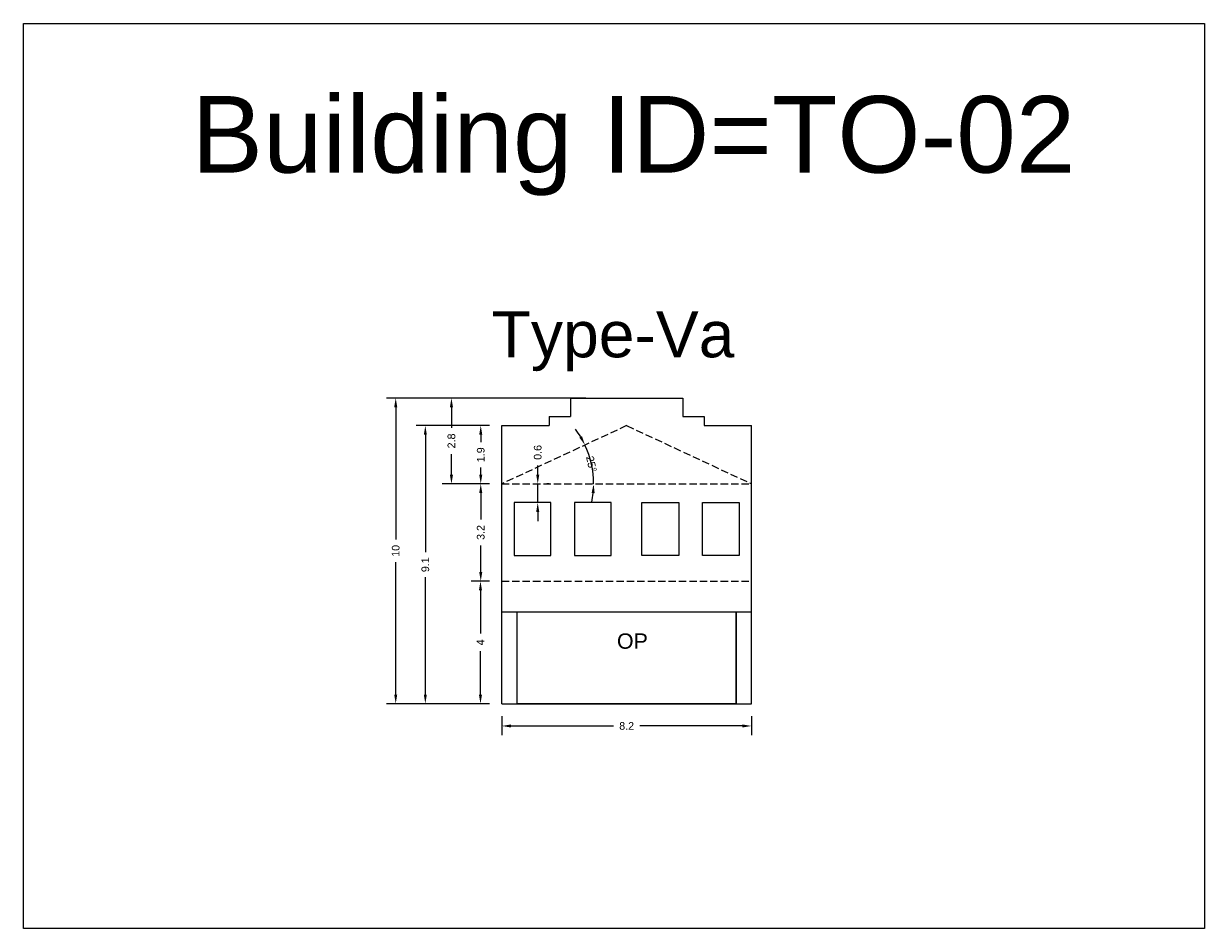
# Model space of a CAD drawing. Header units: metres. Extents: x 3416649 to 3417130, y -6713042 to -6712690.
# Tile 34 of 70: x 3416694 to 3416733, y -6712720 to -6712690. Entities that reach past the tile are written whole.
import ezdxf

# ---------------------------------------------------------------- set-up
doc = ezdxf.new("R2010")
doc.units = ezdxf.units.M
doc.linetypes.add('ACAD_ISO02W100', pattern=[15, 12, -3])
doc.layers.add('Dotted', color=7, linetype='ACAD_ISO02W100', plot=False)
doc.styles.get("Standard").update_dxf_attribs({"font": 'arial.ttf'})
doc.dimstyles.new('ISO-25', dxfattribs={"dimtxt": 0.25, "dimasz": 0.3, "dimexe": 0.3, "dimexo": 0.4, "dimgap": 0.2, "dimtad": 0, "dimdec": 1, "dimdsep": 46, "dimtxsty": 'Standard', "dimcen": 2.5, "dimadec": 0, "dimazin": 0, "dimtfac": 1, "dimtdec": 1, "dimtmove": 0, "dimatfit": 3, "dimfxl": 1, "dimarcsym": 0})

# ---------------------------------------------------------------- blocks, each defined once
blk = doc.blocks.new('*D9')
at = {"color": 0, "lineweight": -2, "transparency": 16777216}
for p, q in [((3416709.276, -6712705.093), (3416708.693, -6712705.093)), ((3416708.993, -6712705.393), (3416708.993, -6712706.252)), ((3416708.993, -6712707.963), (3416708.993, -6712707.105)), ((3416709.276, -6712708.263), (3416708.693, -6712708.263))]:
    blk.add_line(p, q, dxfattribs=at)
at = {"color": 0, "transparency": 16777216}
for points in [[(3416708.943, -6712705.393), (3416709.043, -6712705.393), (3416708.993, -6712705.093)], [(3416708.943, -6712707.963), (3416709.043, -6712707.963), (3416708.993, -6712708.263)]]:
    blk.add_solid(points, dxfattribs=at)
at = {"layer": 'Defpoints', "color": 0, "transparency": 16777216}
for p in [(3416708.993, -6712705.093), (3416709.676, -6712705.093), (3416709.676, -6712708.263)]:
    blk.add_point(p, dxfattribs=at)
at = {"color": 0, "transparency": 16777216, "insert": (3416708.993, -6712706.678), "char_height": 0.25, "attachment_point": 5, "rotation": 90}
blk.add_mtext('3.2', dxfattribs=at)
blk = doc.blocks.new('*D10')
at = {"color": 0, "lineweight": -2, "transparency": 16777216}
for p, q in [((3416709.276, -6712708.263), (3416708.684, -6712708.263)), ((3416708.984, -6712708.563), (3416708.984, -6712709.977)), ((3416708.984, -6712711.963), (3416708.984, -6712710.55)), ((3416709.276, -6712712.263), (3416708.684, -6712712.263))]:
    blk.add_line(p, q, dxfattribs=at)
at = {"color": 0, "transparency": 16777216}
for points in [[(3416708.934, -6712708.563), (3416709.034, -6712708.563), (3416708.984, -6712708.263)], [(3416708.934, -6712711.963), (3416709.034, -6712711.963), (3416708.984, -6712712.263)]]:
    blk.add_solid(points, dxfattribs=at)
at = {"layer": 'Defpoints', "color": 0, "transparency": 16777216}
for p in [(3416709.676, -6712708.263), (3416708.984, -6712712.263), (3416709.676, -6712712.263)]:
    blk.add_point(p, dxfattribs=at)
at = {"color": 0, "transparency": 16777216, "insert": (3416708.984, -6712710.263), "char_height": 0.25, "attachment_point": 5, "rotation": 90}
blk.add_mtext('4', dxfattribs=at)
blk = doc.blocks.new('*D11')
at = {"color": 0, "lineweight": -2, "transparency": 16777216}
for start, end in [(30.7352, 36.4727), (0, 24.9976), (348.5249, 354.2625)]:
    blk.add_arc((3416709.676, -6712705.093), 2.997, start, end, dxfattribs=at)
at = {"color": 0, "transparency": 16777216}
for points in [[(3416712.296, -6712703.538), (3416712.208, -6712703.585), (3416712.392, -6712703.827)], [(3416712.608, -6712705.39), (3416712.708, -6712705.396), (3416712.673, -6712705.093)]]:
    blk.add_solid(points, dxfattribs=at)
at = {"layer": 'Defpoints', "color": 0, "transparency": 16777216}
for p in [(3416713.751, -6712703.193), (3416712.641, -6712704.659), (3416709.676, -6712705.093), (3416709.676, -6712705.093), (3416717.826, -6712705.093)]:
    blk.add_point(p, dxfattribs=at)
at = {"color": 0, "transparency": 16777216, "insert": (3416712.602, -6712704.445), "char_height": 0.25, "attachment_point": 5, "rotation": 282.4988}
blk.add_mtext('25°', dxfattribs=at)
blk = doc.blocks.new('*D12')
at = {"color": 0, "lineweight": -2, "transparency": 16777216}
for p, q in [((3416709.276, -6712703.193), (3416708.693, -6712703.193)), ((3416708.993, -6712703.493), (3416708.993, -6712703.727)), ((3416708.993, -6712704.793), (3416708.993, -6712704.559)), ((3416709.276, -6712705.093), (3416708.693, -6712705.093))]:
    blk.add_line(p, q, dxfattribs=at)
at = {"color": 0, "transparency": 16777216}
for points in [[(3416708.943, -6712703.493), (3416709.043, -6712703.493), (3416708.993, -6712703.193)], [(3416708.943, -6712704.793), (3416709.043, -6712704.793), (3416708.993, -6712705.093)]]:
    blk.add_solid(points, dxfattribs=at)
at = {"layer": 'Defpoints', "color": 0, "transparency": 16777216}
for p in [(3416708.993, -6712703.193), (3416709.676, -6712703.193), (3416709.676, -6712705.093)]:
    blk.add_point(p, dxfattribs=at)
at = {"color": 0, "transparency": 16777216, "insert": (3416708.993, -6712704.143), "char_height": 0.25, "attachment_point": 5, "rotation": 90}
blk.add_mtext('1.9', dxfattribs=at)
blk = doc.blocks.new('*D13')
at = {"color": 0, "lineweight": -2, "transparency": 16777216}
for p, q in [((3416712.421, -6712702.293), (3416707.737, -6712702.293)), ((3416708.037, -6712702.593), (3416708.037, -6712703.263)), ((3416708.037, -6712704.793), (3416708.037, -6712704.123)), ((3416709.276, -6712705.093), (3416707.737, -6712705.093))]:
    blk.add_line(p, q, dxfattribs=at)
at = {"color": 0, "transparency": 16777216}
for points in [[(3416707.987, -6712702.593), (3416708.087, -6712702.593), (3416708.037, -6712702.293)], [(3416707.987, -6712704.793), (3416708.087, -6712704.793), (3416708.037, -6712705.093)]]:
    blk.add_solid(points, dxfattribs=at)
at = {"layer": 'Defpoints', "color": 0, "transparency": 16777216}
for p in [(3416708.037, -6712702.293), (3416712.821, -6712702.293), (3416709.676, -6712705.093)]:
    blk.add_point(p, dxfattribs=at)
at = {"color": 0, "transparency": 16777216, "insert": (3416708.037, -6712703.693), "char_height": 0.25, "attachment_point": 5, "rotation": 90}
blk.add_mtext('2.8', dxfattribs=at)
blk = doc.blocks.new('*D14')
at = {"color": 0, "lineweight": -2, "transparency": 16777216}
for p, q in [((3416709.276, -6712703.193), (3416706.886, -6712703.193)), ((3416707.186, -6712703.493), (3416707.186, -6712707.325)), ((3416707.186, -6712711.963), (3416707.186, -6712708.132)), ((3416709.276, -6712712.263), (3416706.886, -6712712.263))]:
    blk.add_line(p, q, dxfattribs=at)
at = {"color": 0, "transparency": 16777216}
for points in [[(3416707.136, -6712703.493), (3416707.236, -6712703.493), (3416707.186, -6712703.193)], [(3416707.136, -6712711.963), (3416707.236, -6712711.963), (3416707.186, -6712712.263)]]:
    blk.add_solid(points, dxfattribs=at)
at = {"layer": 'Defpoints', "color": 0, "transparency": 16777216}
for p in [(3416707.186, -6712703.193), (3416709.676, -6712703.193), (3416709.676, -6712712.263)]:
    blk.add_point(p, dxfattribs=at)
at = {"color": 0, "transparency": 16777216, "insert": (3416707.186, -6712707.728), "char_height": 0.25, "attachment_point": 5, "rotation": 90}
blk.add_mtext('9.1', dxfattribs=at)
blk = doc.blocks.new('*D15')
at = {"color": 0, "lineweight": -2, "transparency": 16777216}
for p, q in [((3416712.421, -6712702.293), (3416705.92, -6712702.293)), ((3416706.22, -6712702.593), (3416706.22, -6712706.912)), ((3416706.22, -6712711.963), (3416706.22, -6712707.645)), ((3416709.276, -6712712.263), (3416705.92, -6712712.263))]:
    blk.add_line(p, q, dxfattribs=at)
at = {"color": 0, "transparency": 16777216}
for points in [[(3416706.17, -6712702.593), (3416706.27, -6712702.593), (3416706.22, -6712702.293)], [(3416706.17, -6712711.963), (3416706.27, -6712711.963), (3416706.22, -6712712.263)]]:
    blk.add_solid(points, dxfattribs=at)
at = {"layer": 'Defpoints', "color": 0, "transparency": 16777216}
for p in [(3416706.22, -6712702.293), (3416712.821, -6712702.293), (3416709.676, -6712712.263)]:
    blk.add_point(p, dxfattribs=at)
at = {"color": 0, "transparency": 16777216, "insert": (3416706.22, -6712707.278), "char_height": 0.25, "attachment_point": 5, "rotation": 90}
blk.add_mtext('10', dxfattribs=at)
blk = doc.blocks.new('*D16')
at = {"color": 0, "lineweight": -2, "transparency": 16777216}
for p, q in [((3416709.676, -6712712.663), (3416709.676, -6712713.288)), ((3416717.826, -6712712.663), (3416717.826, -6712713.288)), ((3416709.976, -6712712.988), (3416713.324, -6712712.988)), ((3416717.526, -6712712.988), (3416714.177, -6712712.988))]:
    blk.add_line(p, q, dxfattribs=at)
at = {"color": 0, "transparency": 16777216}
for points in [[(3416709.976, -6712712.938), (3416709.976, -6712713.038), (3416709.676, -6712712.988)], [(3416717.526, -6712712.938), (3416717.526, -6712713.038), (3416717.826, -6712712.988)]]:
    blk.add_solid(points, dxfattribs=at)
at = {"layer": 'Defpoints', "color": 0, "transparency": 16777216}
for p in [(3416709.676, -6712712.263), (3416717.826, -6712712.263), (3416717.826, -6712712.988)]:
    blk.add_point(p, dxfattribs=at)
at = {"color": 0, "transparency": 16777216, "insert": (3416713.751, -6712712.988), "char_height": 0.25, "attachment_point": 5}
blk.add_mtext('8.2', dxfattribs=at)
blk = doc.blocks.new('*D17')
at = {"color": 0, "lineweight": -2, "transparency": 16777216}
for p, q in [((3416710.851, -6712704.793), (3416710.851, -6712704.493)), ((3416710.851, -6712705.705), (3416710.851, -6712705.093)), ((3416711.227, -6712705.093), (3416711.151, -6712705.093)), ((3416710.851, -6712706.005), (3416710.851, -6712706.305)), ((3416711.227, -6712705.705), (3416711.151, -6712705.705))]:
    blk.add_line(p, q, dxfattribs=at)
at = {"color": 0, "transparency": 16777216}
for points in [[(3416710.801, -6712704.793), (3416710.901, -6712704.793), (3416710.851, -6712705.093)], [(3416710.801, -6712706.005), (3416710.901, -6712706.005), (3416710.851, -6712705.705)]]:
    blk.add_solid(points, dxfattribs=at)
at = {"layer": 'Defpoints', "color": 0, "transparency": 16777216}
for p in [(3416710.827, -6712705.093), (3416710.851, -6712705.093), (3416710.827, -6712705.705)]:
    blk.add_point(p, dxfattribs=at)
at = {"color": 0, "transparency": 16777216, "insert": (3416710.851, -6712704.066), "char_height": 0.25, "attachment_point": 5, "rotation": 90}
blk.add_mtext('0.6', dxfattribs=at)

msp = doc.modelspace()

# ---------------------------------------------------------------- linework, layer by layer
for points in [[(3416694.086, -6712690.082), (3416732.59, -6712690.082), (3416732.59, -6712719.589), (3416694.086, -6712719.589)], [(3416711.283, -6712705.705), (3416710.079, -6712705.705), (3416710.079, -6712707.423), (3416711.283, -6712707.423)], [(3416713.251, -6712705.705), (3416712.048, -6712705.705), (3416712.048, -6712707.423), (3416713.251, -6712707.423)], [(3416714.25, -6712705.705), (3416715.453, -6712705.705), (3416715.453, -6712707.423), (3416714.25, -6712707.423)], [(3416716.219, -6712705.705), (3416717.422, -6712705.705), (3416717.422, -6712707.423), (3416716.219, -6712707.423)], [(3416710.176, -6712709.263), (3416717.326, -6712709.263), (3416717.326, -6712712.263), (3416710.176, -6712712.263)]]:
    msp.add_lwpolyline(points, close=True)
for points in [[(3416711.921, -6712702.293), (3416715.581, -6712702.293)], [(3416711.921, -6712702.293), (3416711.921, -6712702.893)], [(3416715.581, -6712702.293), (3416715.581, -6712702.893)], [(3416711.221, -6712702.893), (3416711.921, -6712702.893)], [(3416711.221, -6712702.893), (3416711.221, -6712703.193)], [(3416715.581, -6712702.893), (3416716.281, -6712702.893)], [(3416716.281, -6712702.893), (3416716.281, -6712703.193)], [(3416709.676, -6712703.193), (3416711.221, -6712703.193)], [(3416709.676, -6712712.263), (3416709.676, -6712703.193)], [(3416716.281, -6712703.193), (3416717.826, -6712703.193)], [(3416717.826, -6712712.263), (3416717.826, -6712703.193)], [(3416709.676, -6712709.263), (3416717.826, -6712709.263)], [(3416710.176, -6712712.263), (3416710.176, -6712709.263)], [(3416717.326, -6712712.263), (3416717.326, -6712709.263)], [(3416709.676, -6712712.263), (3416717.826, -6712712.263)]]:
    msp.add_lwpolyline(points)
at = {"layer": 'Dotted', "ltscale": 0.02}
for points in [[(3416713.751, -6712703.193), (3416709.676, -6712705.093)], [(3416713.751, -6712703.193), (3416717.826, -6712705.093)], [(3416709.676, -6712705.093), (3416717.826, -6712705.093)], [(3416709.676, -6712708.263), (3416717.826, -6712708.263)]]:
    msp.add_lwpolyline(points, dxfattribs=at)

# ---------------------------------------------------------------- texts
at = {"attachment_point": 1}
for s, width, heights, insert, char_height in [('Building ID=TO-02', 67.86454, [0.517], (3416699.56, -6712692.443), 2.5), ('Type-Va ', 9.99112, [0.517], (3416709.348, -6712699.465), 1.5), ('OP', 67.86454, [0], (3416713.434, -6712709.969), 0.5)]:
    msp.add_mtext_dynamic_manual_height_columns(s, width=width, gutter_width=12.5, heights=heights, dxfattribs=dict(at, insert=insert, char_height=char_height))

# ---------------------------------------------------------------- dimensions: what is measured, and where the dimension line sits
for base, p1, p2, picture, middle in [((3416706.22, -6712702.293), (3416709.676, -6712712.263), (3416712.821, -6712702.293), '*D15', (3416706.22, -6712707.278)), ((3416708.037, -6712702.293), (3416709.676, -6712705.093), (3416712.821, -6712702.293), '*D13', (3416708.037, -6712703.693)), ((3416707.186, -6712703.193), (3416709.676, -6712712.263), (3416709.676, -6712703.193), '*D14', (3416707.186, -6712707.728)), ((3416708.993, -6712703.193), (3416709.676, -6712705.093), (3416709.676, -6712703.193), '*D12', (3416708.993, -6712704.143)), ((3416710.851, -6712705.093), (3416710.827, -6712705.705), (3416710.827, -6712705.093), '*D17', (3416710.851, -6712704.066)), ((3416708.993, -6712705.093), (3416709.676, -6712708.263), (3416709.676, -6712705.093), '*D9', (3416708.993, -6712706.678)), ((3416708.984, -6712712.263), (3416709.676, -6712708.263), (3416709.676, -6712712.263), '*D10', (3416708.984, -6712710.263))]:
    dim = msp.add_linear_dim(base=base, p1=p1, p2=p2, angle=90, dimstyle='ISO-25')
    dim.commit()
    dim.dimension.update_dxf_attribs({"geometry": picture, "text_midpoint": middle})
dim = msp.add_angular_dim_2l(base=(3416712.641, -6712704.659), line1=((3416709.676, -6712705.093), (3416717.826, -6712705.093)), line2=((3416713.751, -6712703.193), (3416709.676, -6712705.093)), dimstyle='ISO-25')
dim.commit()
dim.dimension.update_dxf_attribs({"geometry": '*D11', "text_midpoint": (3416712.602, -6712704.445)})
dim = msp.add_linear_dim(base=(3416717.825648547, -6712712.988039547), p1=(3416709.675648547, -6712712.263377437), p2=(3416717.825648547, -6712712.263377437), dimstyle='ISO-25')
dim.commit()
dim.dimension.update_dxf_attribs({"geometry": '*D16', "text_midpoint": (3416713.750648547, -6712712.988039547)})

doc.saveas('drawing.dxf')
